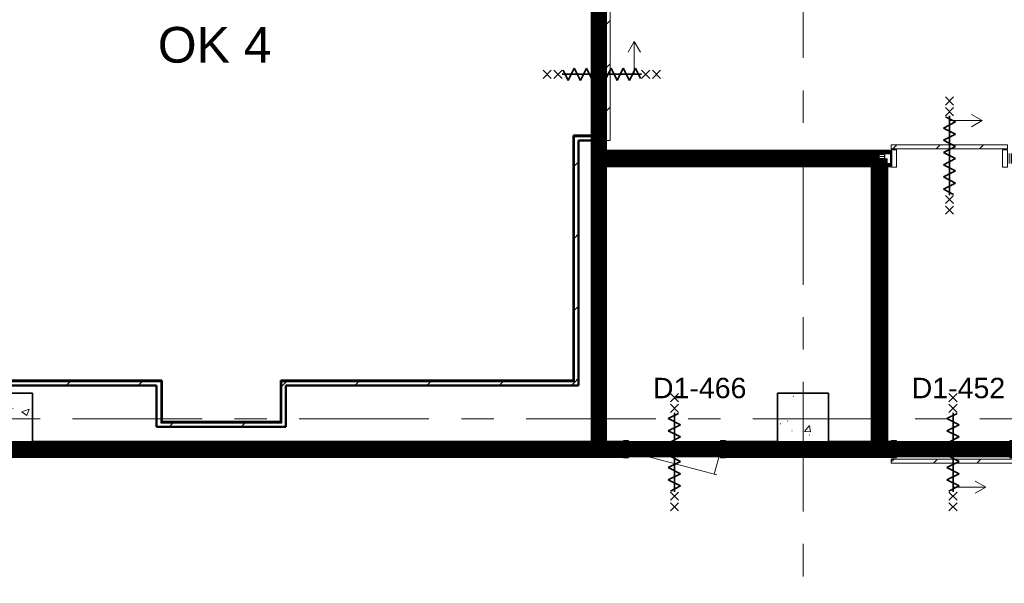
# Model space of a CAD drawing. Extents: x -2538 to 83400, y -8040 to 61900.
# Tile 8 of 105: x 15725 to 25372, y 6187 to 11710. Entities that reach past the tile are written whole.
import ezdxf

# ---------------------------------------------------------------- set-up
doc = ezdxf.new("R2010")
doc.units = 0
doc.header["$LTSCALE"] = 100
doc.linetypes.add('SCHEIDING_BRANDWEREND60', pattern=[3.2, 0.8, -1.6, 0.8])
doc.linetypes.add('stramien', pattern=[22.225, 12.7, -3.175, 3.175, -3.175])
for name, color, linetype, lineweight in [('00---0--FM-RUIMTENR', 7, 'Continuous', 18), ('BA20----_WANDEN', 14, 'Continuous', 50), ('BL$1A---_ALGEMEEN', 7, 'Continuous', 18), ('BL$7A---_STRAMIEN', 7, 'Continuous', 18), ('BL20----_WANDEN', 7, 'Continuous', 25), ('BL28----_CONSTRUCTIES', 4, 'Continuous', 18), ('BL30----_BRANDSYMBOLEN', 14, 'Continuous', 35), ('BL30----_KOZIJNEN', 14, 'Continuous', 25), ('BL40----_BRANDWERENDESCHEIDING_60MIN', 84, 'SCHEIDING_BRANDWEREND60', 158)]:
    doc.layers.add(name, color=color, linetype=linetype, lineweight=lineweight)
doc.layers.add('00---0--FM-TEKST', color=7, linetype='Continuous')
doc.styles.add('Arial', font='arial.ttf', dxfattribs={"height": 200})
doc.styles.add('OL-MAATVOEREN', font='iso')
pattern_1 = [(45, (1253.4, 5927.3), (-353.553, 353.553), [])]
pattern_2 = [(90, (26575, 7425), (-500, -2e-12), []), (90, (26625, 7425), (-500, -2e-12), []), (90, (26675, 7425), (-500, -2e-12), []), (90, (26725, 7425), (-500, -2e-12), [])]
pattern_3 = [(180, (21450, 10472.5), (7e-13, -500), []), (180, (21450, 10522.5), (7e-13, -500), []), (180, (21450, 10572.5), (7e-13, -500), []), (180, (21450, 10622.5), (7e-13, -500), [])]
pattern_4 = [(180, (24225, 9200), (-1e-12, -500), []), (180, (24225, 9250), (-1e-12, -500), []), (180, (24225, 9300), (-1e-12, -500), []), (180, (24225, 9350), (-1e-12, -500), [])]
pattern_5 = [(90, (25550, 10275), (-500, -2e-12), []), (90, (25600, 10275), (-500, -2e-12), []), (90, (25650, 10275), (-500, -2e-12), []), (90, (25700, 10275), (-500, -2e-12), [])]
pattern_6 = [(90, (22962.5, 10275), (-500, -2e-12), []), (90, (23012.5, 10275), (-500, -2e-12), []), (90, (23062.5, 10275), (-500, -2e-12), []), (90, (23112.5, 10275), (-500, -2e-12), [])]

# ---------------------------------------------------------------- blocks, each defined once
blk = doc.blocks.new('28_CL_beton - kolom - Betonkolom 500x500-V31-1')
at = {"layer": 'BL28----_CONSTRUCTIES'}
h = blk.add_hatch(dxfattribs=at)
h.set_pattern_fill('FP_33', color=256, style=0, pattern_type=2)
h.set_pattern_definition([(50, (-22146.6, -1872.7), (728.737, -63.756), [76.2, -838.2]), (355, (-22146.6, -1872.7), (-140.972, 764.228), [60.96, -670.56]), (100.451, (-22085.9, -1878), (587.77, 700.467), [64.76, -712.36]), (46.184, (-22146.6, -1669.5), (1084.316, -168.17), [114.3, -1257.3]), (96.636, (-22056.2, -1683.5), (949.61, 989.71), [97.14, -1068.54]), (351.184, (-22146.6, -1669.5), (949.62, 989.7), [91.44, -1005.84]), (21, (-22045, -1720.3), (606.458, -409.06), [76.2, -838.2]), (326, (-22045, -1720.3), (247.208, 736.753), [60.96, -670.56]), (71.451, (-21994.5, -1754.4), (853.668, 327.685), [64.76, -712.36]), (37.5, (-22146.6, -1872.68), (12.3547, 338.22), [3.353, -659.079, 3.353, -677.367, -673.1]), (37.5, (-22146.6, -1872.68), (12.3547, 338.22), [-1343.152, 3.353, -669.747]), (7.5, (-22146.6, -1872.68), (267.279, 400.722), [3.353, -384.759, 3.353, -643.839, -256.54]), (7.5, (-22146.6, -1872.68), (267.279, 400.722), [-1035.304, 3.353, -253.187]), (327.5, (-22373.18, -1872.68), (542.3633, -22.9153), [3.353, -250.647, 3.353, -789.127, -1051.56]), (327.5, (-22373.18, -1872.68), (542.3633, -22.9153), [-1046.48, 3.353, -1048.207]), (317.5, (-22474.78, -1872.7), (592.517, 101.707), [3.353, -326.847, 3.353, -522.935, -746.76]), (317.5, (-22474.78, -1872.7), (592.517, 101.707), [-856.488, 3.353, -743.407])])
h.paths.add_polyline_path([(250, -250), (250, 250), (-250, 250), (-250, -250)], flags=0)
at = {"layer": 'BL28----_CONSTRUCTIES', "lineweight": 35}
for p, q in [((250, 250), (-250, 250)), ((-250, 250), (-250, -250)), ((250, -250), (250, 250)), ((-250, -250), (250, -250))]:
    blk.add_line(p, q, dxfattribs=at)
blk = doc.blocks.new('28_CL_beton - kolom - Betonkolom 500x500-V37-1')
at = {"layer": 'BL28----_CONSTRUCTIES'}
h = blk.add_hatch(dxfattribs=at)
h.set_pattern_fill('FP_39', color=256, style=0, pattern_type=2)
h.set_pattern_definition([(50, (-14346.6, -1872.7), (728.737, -63.756), [76.2, -838.2]), (355, (-14346.6, -1872.7), (-140.97, 764.228), [60.96, -670.56]), (100.451, (-14285.9, -1878), (587.77, 700.467), [64.76, -712.36]), (46.184, (-14346.6, -1669.5), (1084.316, -168.17), [114.3, -1257.3]), (96.636, (-14256.2, -1683.5), (949.61, 989.71), [97.14, -1068.54]), (351.184, (-14346.6, -1669.5), (949.62, 989.7), [91.44, -1005.84]), (21, (-14245, -1720.3), (606.458, -409.06), [76.2, -838.2]), (326, (-14245, -1720.3), (247.21, 736.753), [60.96, -670.56]), (71.451, (-14194.5, -1754.4), (853.668, 327.685), [64.76, -712.36]), (37.5, (-14346.6, -1872.68), (12.3547, 338.22), [3.353, -659.079, 3.353, -677.367, -673.1]), (37.5, (-14346.6, -1872.68), (12.3547, 338.22), [-1343.152, 3.353, -669.747]), (7.5, (-14346.6, -1872.68), (267.279, 400.722), [3.353, -384.759, 3.353, -643.839, -256.54]), (7.5, (-14346.6, -1872.68), (267.279, 400.722), [-1035.304, 3.353, -253.187]), (327.5, (-14573.18, -1872.68), (542.3633, -22.9153), [3.353, -250.647, 3.353, -789.127, -1051.56]), (327.5, (-14573.18, -1872.68), (542.3633, -22.9153), [-1046.48, 3.353, -1048.207]), (317.5, (-14674.78, -1872.7), (592.517, 101.707), [3.353, -326.847, 3.353, -522.935, -746.76]), (317.5, (-14674.78, -1872.7), (592.517, 101.707), [-856.488, 3.353, -743.407])])
h.paths.add_polyline_path([(-250, -250), (250, -250), (250, 250), (-250, 250)], flags=0)
at = {"layer": 'BL28----_CONSTRUCTIES', "lineweight": 35}
for p, q in [((250, 250), (-250, 250)), ((-250, 250), (-250, -250)), ((250, -250), (250, 250)), ((-250, -250), (250, -250))]:
    blk.add_line(p, q, dxfattribs=at)
blk = doc.blocks.new('32_DR_AMC_s_enkele schuifdeur_dt1 - 1300x2160_wbdbo60-V269-1')
at = {"layer": 'BL30----_KOZIJNEN', "lineweight": 18}
h = blk.add_hatch(dxfattribs=at)
h.set_pattern_fill('FP_1263', color=256, style=0, pattern_type=2)
h.set_pattern_definition([(315, (-4922.7, 20146.6), (500, 500), []), (315, (-4922.7, 19976.6), (500, 500), []), (315, (-4922.7, 19966.6), (500, 500), []), (315, (-4922.7, 19956.6), (500, 500), []), (315, (-4922.7, 19946.6), (500, 500), []), (315, (-4922.7, 19936.6), (500, 500), []), (315, (-4922.7, 19926.6), (500, 500), []), (315, (-4922.7, 19916.6), (500, 500), [])])
h.paths.add_polyline_path([(925, -60), (975, -60), (975, 60), (925, 60)], flags=0)
h = blk.add_hatch(dxfattribs=at)
h.set_pattern_fill('FP_1264', color=256, style=0, pattern_type=2)
h.set_pattern_definition([(315, (-4922.68, 20146.6), (212.132, 212.132), [])])
h.paths.add_polyline_path([(-325, -110), (975, -110), (975, -70), (-325, -70)], flags=0)
at = {"layer": 'BL$1A---_ALGEMEEN'}
for p, q in [((325, 109.9), (325, -346)), ((645, -346), (541.1, -286)), ((325, -346), (645, -346)), ((645, -346), (541.1, -406))]:
    blk.add_line(p, q, dxfattribs=at)
at = {"layer": 'BL30----_BRANDSYMBOLEN'}
for p, q in [((285, 466.4), (365, 546.4)), ((365, 466.4), (285, 546.4)), ((285, 361.4), (365, 441.4)), ((365, 361.4), (285, 441.4)), ((365, 351.4), (265, 301.4)), ((265, 301.4), (385, 241.4)), ((325, -416.3), (325, 358.7)), ((325, -416.3), (325, 358.7)), ((385, 241.4), (265, 181.4)), ((265, 181.4), (385, 121.4)), ((385, 121.4), (265, 61.4)), ((265, 61.4), (385, 1.4)), ((385, 1.4), (265, -58.6)), ((265, -58.6), (385, -118.6)), ((385, -118.6), (265, -178.6)), ((265, -178.6), (385, -238.6)), ((385, -238.6), (265, -298.6)), ((265, -298.6), (385, -358.6)), ((385, -358.6), (285, -408.6)), ((365, -498.7), (285, -418.6)), ((285, -498.7), (365, -418.6)), ((285, -603.6), (365, -523.6)), ((365, -603.6), (285, -523.6))]:
    blk.add_line(p, q, dxfattribs=at)
at = {"layer": 'BL30----_KOZIJNEN', "lineweight": 18}
for p, q in [((-325, -60), (-325, 60)), ((-325, 60), (-275, 60)), ((-275, 60), (-275, -60)), ((925, -60), (925, 60)), ((925, 60), (975, 60)), ((975, 60), (975, -60)), ((-275, -60), (-325, -60)), ((-325, -70), (975, -70)), ((-325, -110), (-325, -70)), ((975, -60), (925, -60)), ((975, -70), (975, -110)), ((975, -110), (-325, -110))]:
    blk.add_line(p, q, dxfattribs=at)
blk = doc.blocks.new('32_DR_AMC_s_enkele deur_R_dt1 - 1000x2160_wbdbo60-2935455-1')
at = {"layer": 'BL30----_KOZIJNEN', "lineweight": 18}
h = blk.add_hatch(dxfattribs=at)
h.set_pattern_fill('FP_1266', color=256, style=0, pattern_type=2)
h.set_pattern_definition([(45, (-20886.6, -1572.68), (-212.132, 212.132), [])])
h.paths.add_polyline_path([(450, -20), (450, 20), (-450, 20), (-450, -20), (339.9, -20)], flags=0)
at = {"layer": 'BL30----_BRANDSYMBOLEN'}
for p, q in [((-40, 466.4), (40, 546.4)), ((40, 466.4), (-40, 546.4)), ((-40, 361.4), (40, 441.4)), ((40, 361.4), (-40, 441.4)), ((40, 351.4), (-60, 301.4)), ((-60, 301.4), (60, 241.4)), ((0, -416.3), (0, 358.7)), ((0, -416.3), (0, 358.7)), ((60, 241.4), (-60, 181.4)), ((-60, 181.4), (60, 121.4)), ((60, 121.4), (-60, 61.4)), ((-60, 61.4), (60, 1.4)), ((60, 1.4), (-60, -58.6)), ((-60, -58.6), (60, -118.6)), ((60, -118.6), (-60, -178.6)), ((-60, -178.6), (60, -238.6)), ((60, -238.6), (-60, -298.6)), ((-60, -298.6), (60, -358.6)), ((60, -358.6), (-40, -408.6)), ((40, -498.7), (-40, -418.6)), ((-40, -498.7), (40, -418.6)), ((-40, -603.6), (40, -523.6)), ((40, -603.6), (-40, -523.6))]:
    blk.add_line(p, q, dxfattribs=at)
at = {"layer": 'BL30----_KOZIJNEN', "lineweight": 18}
for p, q in [((-500, 85), (-450, 85)), ((-500, -85), (-500, 85)), ((-450, 85), (-450, -85)), ((-450, -20), (-450, 20)), ((-450, 20), (450, 20)), ((450, 85), (500, 85)), ((450, -85), (450, 85)), ((450, 20), (450, -20)), ((500, 85), (500, -85)), ((-450, -85), (-500, -85)), ((-450, -20), (413.9, -251.5)), ((450, -20), (-450, -20)), ((450, -20), (389.7, -245)), ((500, -85), (450, -85))]:
    blk.add_line(p, q, dxfattribs=at)
blk = doc.blocks.new('32_DR_AMC_s_enkele schuifdeur_dt1 - 1210x2160_wbdbo60-2935456-1')
at = {"layer": 'BL30----_KOZIJNEN', "lineweight": 18}
h = blk.add_hatch(dxfattribs=at)
h.set_pattern_fill('FP_1269', color=256, style=0, pattern_type=2)
h.set_pattern_definition([(45, (-23291.6, -1572.68), (-212.132, 212.132), [])])
h.paths.add_polyline_path([(930, -135), (930, -95), (-280, -95), (-280, -135)], flags=0)
at = {"layer": 'BL$1A---_ALGEMEEN'}
for p, q in [((325, 84.9), (325, -371)), ((325, -371), (645, -371)), ((645, -371), (541.1, -311)), ((645, -371), (541.1, -431))]:
    blk.add_line(p, q, dxfattribs=at)
at = {"layer": 'BL30----_BRANDSYMBOLEN'}
for p, q in [((285, 466.4), (365, 546.4)), ((365, 466.4), (285, 546.4)), ((285, 361.4), (365, 441.4)), ((365, 361.4), (285, 441.4)), ((285, 361.4), (365, 441.4)), ((365, 361.4), (285, 441.4)), ((365, 351.4), (265, 301.4)), ((265, 301.4), (385, 241.4)), ((325, -416.3), (325, 358.7)), ((325, -416.3), (325, 358.7)), ((325, -416.3), (325, 358.7)), ((385, 241.4), (265, 181.4)), ((265, 181.4), (385, 121.4)), ((385, 121.4), (265, 61.4)), ((265, 61.4), (385, 1.4)), ((385, 1.4), (265, -58.6)), ((265, -58.6), (385, -118.6)), ((385, -118.6), (265, -178.6)), ((265, -178.6), (385, -238.6)), ((385, -238.6), (265, -298.6)), ((265, -298.6), (385, -358.6)), ((385, -358.6), (285, -408.6)), ((365, -498.7), (285, -418.6)), ((285, -498.7), (365, -418.6)), ((365, -498.7), (285, -418.6)), ((285, -498.7), (365, -418.6)), ((285, -603.6), (365, -523.6)), ((365, -603.6), (285, -523.6))]:
    blk.add_line(p, q, dxfattribs=at)
at = {"layer": 'BL30----_KOZIJNEN', "lineweight": 18}
for p, q in [((-280, -85), (-280, 85)), ((-280, 85), (-230, 85)), ((-230, 85), (-230, -85)), ((880, -85), (880, 85)), ((880, 85), (930, 85)), ((930, 85), (930, -85)), ((-230, -85), (-280, -85)), ((-280, -95), (930, -95)), ((-280, -135), (-280, -95)), ((930, -85), (880, -85)), ((930, -95), (930, -135)), ((930, -135), (-280, -135))]:
    blk.add_line(p, q, dxfattribs=at)
blk = doc.blocks.new('32_DR_AMC_s_enkele schuifdeur_dt1 - 1140x2160-2919466-1')
at = {"layer": 'BL30----_KOZIJNEN', "lineweight": 18}
h = blk.add_hatch(dxfattribs=at)
h.set_pattern_fill('FP_1270', color=256, style=0, pattern_type=2)
h.set_pattern_definition([(45, (-23256.6, -4422.68), (-212.132, 212.132), [])])
h.paths.add_polyline_path([(-245, 95), (895, 95), (895, 135), (-245, 135)], flags=0)
at = {"layer": 'BL$1A---_ALGEMEEN'}
for p, q in [((645, 371), (541.1, 431)), ((325, -84.9), (325, 371)), ((325, 371), (645, 371)), ((645, 371), (541.1, 311))]:
    blk.add_line(p, q, dxfattribs=at)
at = {"layer": 'BL30----_BRANDSYMBOLEN'}
for p, q in [((285, 603.6), (365, 523.6)), ((365, 603.6), (285, 523.6)), ((365, 498.7), (285, 418.6)), ((285, 498.7), (365, 418.6)), ((365, 498.7), (285, 418.6)), ((285, 498.7), (365, 418.6)), ((385, 358.6), (285, 408.6)), ((325, 416.3), (325, -358.7)), ((325, 416.3), (325, -358.7)), ((325, 416.3), (325, -358.7)), ((265, 298.6), (385, 358.6)), ((385, 238.6), (265, 298.6)), ((265, 178.6), (385, 238.6)), ((385, 118.6), (265, 178.6)), ((265, 58.6), (385, 118.6)), ((385, -1.4), (265, 58.6)), ((265, -61.4), (385, -1.4)), ((385, -121.4), (265, -61.4)), ((265, -181.4), (385, -121.4)), ((385, -241.4), (265, -181.4)), ((265, -301.4), (385, -241.4)), ((365, -351.4), (265, -301.4)), ((285, -361.4), (365, -441.4)), ((365, -361.4), (285, -441.4)), ((285, -361.4), (365, -441.4)), ((365, -361.4), (285, -441.4)), ((285, -466.4), (365, -546.4)), ((365, -466.4), (285, -546.4))]:
    blk.add_line(p, q, dxfattribs=at)
at = {"layer": 'BL30----_KOZIJNEN', "lineweight": 18}
for p, q in [((895, 135), (-245, 135)), ((-245, 135), (-245, 95)), ((895, 95), (895, 135)), ((-245, 95), (895, 95)), ((-195, 85), (-245, 85)), ((-245, 85), (-245, -85)), ((-195, -85), (-195, 85)), ((895, 85), (845, 85)), ((845, 85), (845, -85)), ((895, -85), (895, 85)), ((-245, -85), (-195, -85)), ((845, -85), (895, -85))]:
    blk.add_line(p, q, dxfattribs=at)

msp = doc.modelspace()

# ---------------------------------------------------------------- hatches: boundary and pattern name
at = {"layer": 'BA20----_WANDEN', "lineweight": 18}
h = msp.add_hatch(dxfattribs=at)
h.set_pattern_fill('FP_1103', color=256, angle=90, style=0, pattern_type=2)
h.set_pattern_definition(pattern_3)
h.paths.add_polyline_path([(21362.5, 7575), (21362.5, 10525), (21350, 10525), (21350, 7575)], flags=0)
h.paths.add_polyline_path([(21362.5, 11825), (21362.5, 12970), (21350, 12970), (21350, 11825)], flags=0)
h = msp.add_hatch(dxfattribs=at)
h.set_pattern_fill('FP_1103', color=256, angle=90, style=0, pattern_type=2)
h.set_pattern_definition(pattern_3)
h.paths.add_polyline_path([(21375, 7562.5), (21375, 10525), (21362.5, 10525), (21362.5, 7562.5)], flags=0)
h.paths.add_polyline_path([(21375, 11825), (21375, 12970), (21362.5, 12970), (21362.5, 11825)], flags=0)
h = msp.add_hatch(dxfattribs=at)
h.set_pattern_fill('FP_1104', color=256, angle=90, style=0, pattern_type=2)
h.set_pattern_definition([(180, (21450, 10272.5), (-2e-12, -337.5), []), (180, (21450, 10291.25), (-2e-12, -337.5), []), (180, (21450, 10310), (-2e-12, -337.5), []), (180, (21450, 10328.75), (-2e-12, -337.5), []), (180, (21450, 10347.5), (-2e-12, -337.5), []), (180, (21450, 10366.25), (-2e-12, -337.5), []), (180, (21450, 10385), (-2e-12, -337.5), [])])
h.paths.add_polyline_path([(21425, 7550), (21425, 10525), (21375, 10525), (21375, 7550)], flags=0)
h.paths.add_polyline_path([(21375, 11825), (21425, 11825), (21425, 12970), (21375, 12970)], flags=0)
h = msp.add_hatch(dxfattribs=at)
h.set_pattern_fill('FP_1103', color=256, angle=90, style=0, pattern_type=2)
h.set_pattern_definition(pattern_3)
h.paths.add_polyline_path([(21425, 7562.5), (21437.5, 7562.5), (21436.8, 10300), (21425, 10300), (21425, 7575)], flags=0)
h.paths.add_polyline_path([(21425, 10400), (21437.5, 10400), (21436.8, 10525), (21425, 10525)], flags=0)
h.paths.add_polyline_path([(21437.5, 11825), (21437.5, 12970), (21425, 12970), (21425, 11825)], flags=0)
h = msp.add_hatch(dxfattribs=at)
h.set_pattern_fill('FP_1103', color=256, angle=90, style=0, pattern_type=2)
h.set_pattern_definition(pattern_3)
h.paths.add_polyline_path([(21437.5, 7575), (21450, 7575), (21450, 10287.5), (21437.5, 10287.5), (21437.5, 8664.5)], flags=0)
h.paths.add_polyline_path([(21450, 10412.5), (21450, 10525), (21437.5, 10525), (21437.5, 10412.5)], flags=0)
h.paths.add_polyline_path([(21450, 11825), (21450, 12970), (21437.5, 12970), (21437.5, 11825)], flags=0)
h = msp.add_hatch(dxfattribs=at)
h.set_pattern_fill('FP_44', color=256, style=0, pattern_type=2)
h.set_pattern_definition(pattern_1)
h.paths.add_polyline_path([(21150, 8165), (21160, 8165), (21160, 10565), (21150, 10565), (21150, 8175)], flags=0)
h = msp.add_hatch(dxfattribs=at)
h.set_pattern_fill('FP_44', color=256, style=0, pattern_type=2)
h.set_pattern_definition(pattern_1)
h.paths.add_polyline_path([(21200, 8125), (21200, 10525), (21160, 10525), (21160, 8125)], flags=0)
h = msp.add_hatch(dxfattribs=at)
h.set_pattern_fill('FP_1311', color=256, angle=90, style=0, pattern_type=2)
h.set_pattern_definition(pattern_6)
h.paths.add_polyline_path([(24212.5, 10412.5), (24212.5, 10425), (21450, 10425), (21450, 10412.5), (24200, 10412.5)], flags=0)
h = msp.add_hatch(dxfattribs=at)
h.set_pattern_fill('FP_1107', color=256, angle=90, style=0, pattern_type=2)
h.set_pattern_definition(pattern_4)
h.paths.add_polyline_path([(24212.5, 7575), (24225, 7575), (24225, 10287.5), (24212.5, 10287.5), (24212.5, 8664.5)], flags=0)
h.paths.add_polyline_path([(24225, 10412.5), (24225, 10425), (24212.5, 10425), (24212.5, 10412.5)], flags=0)
h = msp.add_hatch(dxfattribs=at)
h.set_pattern_fill('FP_1309', color=256, angle=90, style=0, pattern_type=2)
h.set_pattern_definition(pattern_5)
h.paths.add_polyline_path([(25405, 10412.5), (26475, 10412.5), (26475, 10425), (25405, 10425)], flags=0)
h.paths.add_polyline_path([(24265, 10412.5), (24265, 10425), (24225, 10425), (24225, 10412.5), (24246.9, 10412.5)], flags=0)
h = msp.add_hatch(dxfattribs=at)
h.set_pattern_fill('FP_1312', color=256, angle=90, style=0, pattern_type=2)
h.set_pattern_definition([(90, (22762.5, 10275), (-337.5, -1e-12), []), (90, (22781.25, 10275), (-337.5, -1e-12), []), (90, (22800, 10275), (-337.5, -1e-12), []), (90, (22818.75, 10275), (-337.5, -1e-12), []), (90, (22837.5, 10275), (-337.5, -1e-12), []), (90, (22856.25, 10275), (-337.5, -1e-12), []), (90, (22875, 10275), (-337.5, -1e-12), [])])
h.paths.add_polyline_path([(23544.3, 10300), (24100, 10300), (24100, 10400), (21425, 10400), (21425, 10300), (22139.3, 10300)], flags=0)
h = msp.add_hatch(dxfattribs=at)
h.set_pattern_fill('FP_1311', color=256, angle=90, style=0, pattern_type=2)
h.set_pattern_definition(pattern_6)
h.paths.add_polyline_path([(24100, 10400), (24200, 10400), (24200, 10412.5), (21437.5, 10412.5), (21437.5, 10400), (24075, 10400)], flags=0)
h = msp.add_hatch(dxfattribs=at)
h.set_pattern_fill('FP_1108', color=256, angle=90, style=0, pattern_type=2)
h.set_pattern_definition([(180, (24225, 9000), (-7e-13, -337.5), []), (180, (24225, 9018.75), (-7e-13, -337.5), []), (180, (24225, 9037.5), (-7e-13, -337.5), []), (180, (24225, 9056.25), (-7e-13, -337.5), []), (180, (24225, 9075), (-7e-13, -337.5), []), (180, (24225, 9093.75), (-7e-13, -337.5), []), (180, (24225, 9112.5), (-7e-13, -337.5), [])])
h.paths.add_polyline_path([(24200, 7550), (24200, 10400), (24100, 10400), (24100, 7550)], flags=0)
h = msp.add_hatch(dxfattribs=at)
h.set_pattern_fill('FP_1107', color=256, angle=90, style=0, pattern_type=2)
h.set_pattern_definition(pattern_4)
h.paths.add_polyline_path([(24200, 7562.5), (24212.5, 7562.5), (24212.5, 10300), (24200, 10300), (24200, 7575)], flags=0)
h.paths.add_polyline_path([(24200, 10400), (24212.5, 10400), (24212.5, 10412.5), (24200, 10412.5)], flags=0)
h = msp.add_hatch(dxfattribs=at)
h.set_pattern_fill('FP_1310', color=256, angle=90, style=0, pattern_type=2)
h.set_pattern_definition([(90, (25350, 10275), (-337.5, -1e-12), []), (90, (25368.75, 10275), (-337.5, -1e-12), []), (90, (25387.5, 10275), (-337.5, -1e-12), []), (90, (25406.25, 10275), (-337.5, -1e-12), []), (90, (25425, 10275), (-337.5, -1e-12), []), (90, (25443.75, 10275), (-337.5, -1e-12), []), (90, (25462.5, 10275), (-337.5, -1e-12), [])])
h.paths.add_polyline_path([(25405, 10300), (26500, 10300), (26500, 10400), (25405, 10400)], flags=0)
h.paths.add_polyline_path([(24246.9, 10300), (24265, 10300), (24265, 10400), (24200, 10400), (24200, 10300), (24225, 10300)], flags=0)
h = msp.add_hatch(dxfattribs=at)
h.set_pattern_fill('FP_1309', color=256, angle=90, style=0, pattern_type=2)
h.set_pattern_definition(pattern_5)
h.paths.add_polyline_path([(24265, 10400), (24265, 10412.5), (24212.5, 10412.5), (24212.5, 10400), (24246.9, 10400)], flags=0)
h.paths.add_polyline_path([(26487.5, 10400), (26487.5, 10412.5), (25405, 10412.5), (25405, 10400), (26475, 10400)], flags=0)
h = msp.add_hatch(dxfattribs=at)
h.set_pattern_fill('FP_1311', color=256, angle=90, style=0, pattern_type=2)
h.set_pattern_definition(pattern_6)
h.paths.add_polyline_path([(24087.5, 10287.5), (24087.5, 10300), (21437.5, 10300), (21437.5, 10287.5), (24075, 10287.5)], flags=0)
h = msp.add_hatch(dxfattribs=at)
h.set_pattern_fill('FP_1311', color=256, angle=90, style=0, pattern_type=2)
h.set_pattern_definition(pattern_6)
h.paths.add_polyline_path([(24075, 10275), (24075, 10287.5), (21450, 10287.5), (21450, 10275), (23544.3, 10275)], flags=0)
h = msp.add_hatch(dxfattribs=at)
h.set_pattern_fill('FP_1107', color=256, angle=90, style=0, pattern_type=2)
h.set_pattern_definition(pattern_4)
h.paths.add_polyline_path([(24075, 7575), (24087.5, 7575), (24087.5, 10287.5), (24075, 10287.5), (24075, 8664.5)], flags=0)
h = msp.add_hatch(dxfattribs=at)
h.set_pattern_fill('FP_1107', color=256, angle=90, style=0, pattern_type=2)
h.set_pattern_definition(pattern_4)
h.paths.add_polyline_path([(24087.5, 7562.5), (24100, 7562.5), (24100, 10300), (24087.5, 10300), (24087.5, 7575)], flags=0)
h = msp.add_hatch(dxfattribs=at)
h.set_pattern_fill('FP_1309', color=256, angle=90, style=0, pattern_type=2)
h.set_pattern_definition(pattern_5)
h.paths.add_polyline_path([(24212.5, 10287.5), (24265, 10287.5), (24265, 10300), (24212.5, 10300)], flags=0)
h.paths.add_polyline_path([(26475, 10287.5), (26487.5, 10287.5), (26487.5, 10300), (25405, 10300), (25405, 10287.5), (26354.4, 10287.5)], flags=0)
h = msp.add_hatch(dxfattribs=at)
h.set_pattern_fill('FP_1309', color=256, angle=90, style=0, pattern_type=2)
h.set_pattern_definition(pattern_5)
h.paths.add_polyline_path([(26354.4, 10275), (26475, 10275), (26475, 10287.5), (25405, 10287.5), (25405, 10275)], flags=0)
h.paths.add_polyline_path([(24265, 10275), (24265, 10287.5), (24225, 10287.5), (24225, 10275), (24246.9, 10275)], flags=0)
h = msp.add_hatch(dxfattribs=at)
h.set_pattern_fill('FP_44', color=256, style=0, pattern_type=2)
h.set_pattern_definition(pattern_1)
h.paths.add_polyline_path([(17106.6, 8165), (17106.6, 8175), (14050, 8175), (14050, 8165), (17066.6, 8165)], flags=0)
h = msp.add_hatch(dxfattribs=at)
h.set_pattern_fill('FP_44', color=256, style=0, pattern_type=2)
h.set_pattern_definition(pattern_1)
h.paths.add_polyline_path([(17066.6, 8125), (17066.6, 8165), (14050, 8165), (14050, 8125), (15114, 8125)], flags=0)
h = msp.add_hatch(dxfattribs=at)
h.set_pattern_fill('FP_44', color=256, style=0, pattern_type=2)
h.set_pattern_definition(pattern_1)
h.paths.add_polyline_path([(21150, 8165), (21150, 8175), (18283.4, 8175), (18283.4, 8165), (20734.2, 8165)], flags=0)
h = msp.add_hatch(dxfattribs=at)
h.set_pattern_fill('FP_44', color=256, style=0, pattern_type=2)
h.set_pattern_definition(pattern_1)
h.paths.add_polyline_path([(18293.4, 7760), (18293.4, 8165), (18283.4, 8165), (18283.4, 7760)], flags=0)
h = msp.add_hatch(dxfattribs=at)
h.set_pattern_fill('FP_44', color=256, style=0, pattern_type=2)
h.set_pattern_definition(pattern_1)
h.paths.add_polyline_path([(21150, 8125), (21160, 8125), (21160, 8165), (18293.4, 8165), (18293.4, 8125), (20734.2, 8125)], flags=0)
h = msp.add_hatch(dxfattribs=at)
h.set_pattern_fill('FP_44', color=256, style=0, pattern_type=2)
h.set_pattern_definition(pattern_1)
h.paths.add_polyline_path([(18333.4, 7720), (18333.4, 8125), (18293.4, 8125), (18293.4, 7720)], flags=0)
h = msp.add_hatch(dxfattribs=at)
h.set_pattern_fill('FP_44', color=256, style=0, pattern_type=2)
h.set_pattern_definition(pattern_1)
h.paths.add_polyline_path([(17924.1, 7720), (18293.4, 7720), (18293.4, 7760), (17066.6, 7760), (17066.6, 7720)], flags=0)
h = msp.add_hatch(dxfattribs=at)
h.set_pattern_fill('FP_44', color=256, style=0, pattern_type=2)
h.set_pattern_definition(pattern_1)
h.paths.add_polyline_path([(18283.4, 7760), (18283.4, 7770), (17106.6, 7770), (17106.6, 7760), (17924.1, 7760)], flags=0)
h = msp.add_hatch(dxfattribs=at)
h.set_pattern_fill('FP_1090', color=256, angle=90, style=0, pattern_type=2)
h.set_pattern_definition([(90, (26375, 7425), (-337.5, -1e-12), []), (90, (26393.75, 7425), (-337.5, -1e-12), []), (90, (26412.5, 7425), (-337.5, -1e-12), []), (90, (26431.25, 7425), (-337.5, -1e-12), []), (90, (26450, 7425), (-337.5, -1e-12), []), (90, (26468.75, 7425), (-337.5, -1e-12), []), (90, (26487.5, 7425), (-337.5, -1e-12), [])])
h.paths.add_polyline_path([(40550, 7450), (40575, 7450), (40575, 7550), (28090, 7550), (28090, 7450), (40405, 7450)], flags=0)
h.paths.add_polyline_path([(26354.4, 7450), (27090, 7450), (27090, 7550), (25475, 7550), (25475, 7450)], flags=0)
h.paths.add_polyline_path([(23650, 7450), (24265, 7450), (24265, 7550), (22640, 7550), (22640, 7450), (23544.3, 7450)], flags=0)
h.paths.add_polyline_path([(20734.2, 7450), (21640, 7450), (21640, 7550), (13945, 7550), (13945, 7450), (17924.1, 7450)], flags=0)
h.paths.add_polyline_path([(12205, 7450), (12205, 7550), (12175, 7550), (12175, 7450), (12200, 7450)], flags=0)
h = msp.add_hatch(dxfattribs=at)
h.set_pattern_fill('FP_1089', color=256, angle=90, style=0, pattern_type=2)
h.set_pattern_definition(pattern_2)
h.paths.add_polyline_path([(40550, 7550), (40562.5, 7550), (40562.5, 7562.5), (39250, 7562.5), (39250, 7550), (40405, 7550)], flags=0)
h.paths.add_polyline_path([(38750, 7550), (38750, 7562.5), (31450, 7561.9), (31450, 7550), (37594.9, 7550)], flags=0)
h.paths.add_polyline_path([(30925, 7550), (30925, 7562.5), (29149.8, 7562.5), (29149.8, 7550), (30569.6, 7550)], flags=0)
h.paths.add_polyline_path([(27090, 7550), (27090, 7562.5), (26600, 7562.5), (26600, 7550)], flags=0)
h.paths.add_polyline_path([(28090, 7550), (29049.8, 7550), (29049.8, 7562.5), (28090, 7562.5)], flags=0)
h.paths.add_polyline_path([(24200, 7550), (24265, 7550), (24265, 7562.5), (24200, 7562.5)], flags=0)
h.paths.add_polyline_path([(25475, 7550), (26500, 7550), (26500, 7562.5), (25475, 7562.5)], flags=0)
h.paths.add_polyline_path([(23650, 7550), (24100, 7550), (24100, 7562.5), (23650, 7562.5), (23650, 7558.7)], flags=0)
h.paths.add_polyline_path([(22640, 7550), (23150, 7550), (23150, 7562.5), (22640, 7562.5)], flags=0)
h.paths.add_polyline_path([(21640, 7550), (21640, 7562.5), (21425, 7562.5), (21425, 7550), (21436.8, 7550)], flags=0)
h.paths.add_polyline_path([(20734.2, 7550), (21375, 7550), (21375, 7562.5), (15850, 7562.5), (15850, 7550), (17924.1, 7550)], flags=0)
h.paths.add_polyline_path([(14060.2, 7550), (15350, 7550), (15350, 7562.5), (14025, 7562.5), (14025, 7550)], flags=0)
h.paths.add_polyline_path([(13945, 7550), (13975, 7550), (13975, 7562.5), (13945, 7562.5)], flags=0)
h.paths.add_polyline_path([(12200, 7550), (12205, 7550), (12205, 7562.5), (12187.5, 7562.5), (12187.5, 7550)], flags=0)
h = msp.add_hatch(dxfattribs=at)
h.set_pattern_fill('FP_1089', color=256, angle=90, style=0, pattern_type=2)
h.set_pattern_definition(pattern_2)
h.paths.add_polyline_path([(40550, 7562.5), (40550, 7575), (39250, 7575), (39250, 7562.5), (40405, 7562.5)], flags=0)
h.paths.add_polyline_path([(36189.8, 7562.5), (38750, 7562.5), (38750, 7575), (31450, 7574.4), (31450, 7562.5), (34784.8, 7562.5)], flags=0)
h.paths.add_polyline_path([(30912.5, 7562.5), (30912.5, 7575), (29162.3, 7575), (29162.3, 7562.5), (30569.6, 7562.5)], flags=0)
h.paths.add_polyline_path([(29037.3, 7562.5), (29037.3, 7575), (28090, 7575), (28090, 7562.5)], flags=0)
h.paths.add_polyline_path([(26354.4, 7562.5), (26487.5, 7562.5), (26487.5, 7575), (25475, 7575), (25475, 7562.5)], flags=0)
h.paths.add_polyline_path([(26612.5, 7562.5), (27090, 7562.5), (27090, 7575), (26612.5, 7575)], flags=0)
h.paths.add_polyline_path([(23150, 7562.5), (23150, 7575), (22640, 7575), (22640, 7562.5)], flags=0)
h.paths.add_polyline_path([(24265, 7562.5), (24265, 7575), (24212.5, 7575), (24212.5, 7562.5)], flags=0)
h.paths.add_polyline_path([(24087.5, 7562.5), (24087.5, 7575), (23650, 7575), (23650, 7562.5)], flags=0)
h.paths.add_polyline_path([(21640, 7562.5), (21640, 7575), (21437.5, 7575), (21437.5, 7562.5)], flags=0)
h.paths.add_polyline_path([(21362.5, 7562.5), (21362.5, 7575), (15850, 7575), (15850, 7562.5), (20734.2, 7562.5)], flags=0)
h.paths.add_polyline_path([(12205, 7562.5), (12205, 7575), (12200, 7575), (12200, 7562.5)], flags=0)
h.paths.add_polyline_path([(14060.2, 7562.5), (15350, 7562.5), (15350, 7575), (14037.5, 7575), (14037.5, 7562.5)], flags=0)
h.paths.add_polyline_path([(13962.5, 7562.5), (13962.5, 7575), (13945, 7575), (13945, 7562.5)], flags=0)
h = msp.add_hatch(dxfattribs=at)
h.set_pattern_fill('FP_1089', color=256, angle=90, style=0, pattern_type=2)
h.set_pattern_definition(pattern_2)
h.paths.add_polyline_path([(40550, 7437.5), (40625, 7437.5), (40625, 7450), (31450, 7450), (31450, 7437.5), (40405, 7437.5)], flags=0)
h.paths.add_polyline_path([(31337.5, 7437.5), (31350, 7437.5), (31350, 7450), (28090, 7450), (28090, 7437.5), (30569.6, 7437.5)], flags=0)
h.paths.add_polyline_path([(26354.4, 7437.5), (27090, 7437.5), (27090, 7450), (25475, 7450), (25475, 7437.5)], flags=0)
h.paths.add_polyline_path([(20734.2, 7437.5), (21640, 7437.5), (21640, 7450), (13945, 7450), (13945, 7437.5), (17924.1, 7437.5)], flags=0)
h.paths.add_polyline_path([(22640, 7437.5), (24265, 7437.5), (24265, 7450), (22640, 7450)], flags=0)
h.paths.add_polyline_path([(12205, 7437.5), (12205, 7450), (12187.5, 7450), (12187.5, 7437.5), (12200, 7437.5)], flags=0)
h = msp.add_hatch(dxfattribs=at)
h.set_pattern_fill('FP_1089', color=256, angle=90, style=0, pattern_type=2)
h.set_pattern_definition(pattern_2)
h.paths.add_polyline_path([(40405, 7425), (40637.5, 7425), (40637.5, 7437.5), (31462.5, 7437.5), (31462.5, 7430.1), (31975, 7430.1), (31975, 7425), (37594.9, 7425)], flags=0)
h.paths.add_polyline_path([(30569.6, 7425), (30635, 7425), (30635, 7430.1), (31337.5, 7430.1), (31337.5, 7437.5), (28090, 7437.5), (28090, 7425), (29164.5, 7425)], flags=0)
h.paths.add_polyline_path([(26354.4, 7425), (27090, 7425), (27090, 7437.5), (25475, 7437.5), (25475, 7425)], flags=0)
h.paths.add_polyline_path([(23544.3, 7425), (24265, 7425), (24265, 7437.5), (22640, 7437.5), (22640, 7425)], flags=0)
h.paths.add_polyline_path([(20734.2, 7425), (21640, 7425), (21640, 7437.5), (13945, 7437.5), (13945, 7425), (17924.1, 7425)], flags=0)
h.paths.add_polyline_path([(12205, 7425), (12205, 7437.5), (12200, 7437.5), (12200, 7425)], flags=0)

# ---------------------------------------------------------------- linework, layer by layer
at = {"layer": 'BL$7A---_STRAMIEN', "linetype": 'stramien'}
for p, q in [((23400, -2000), (23400, 60900)), ((-1537.7, 7800), (83400, 7800)), ((-1537.7, 7800), (83400, 7800))]:
    msp.add_line(p, q, dxfattribs=at)
at = {"layer": 'BL20----_WANDEN', "lineweight": 50}
for p, q in [((21350, 10575), (21150, 10575)), ((21150, 10575), (21150, 8175)), ((21200, 10525), (21350, 10525)), ((21200, 8125), (21200, 10525)), ((21350, 10525), (21350, 10575)), ((21350, 10525), (21350, 7575)), ((21450, 10525), (21350, 10525)), ((21450, 10425), (21450, 10525)), ((24265, 10425), (21450, 10425)), ((24265, 10275), (24265, 10425)), ((21450, 7575), (21450, 10275)), ((21450, 10275), (24075, 10275)), ((24075, 10275), (24075, 7575)), ((24225, 7575), (24225, 10275)), ((24225, 10275), (24265, 10275)), ((13950, 8125), (17066.6, 8125)), ((17116.6, 8175), (14050, 8175)), ((17066.6, 8125), (17066.6, 7720)), ((17116.6, 7770), (17116.6, 8175)), ((21150, 8175), (18283.4, 8175)), ((18283.4, 8175), (18283.4, 7770)), ((18333.4, 8125), (21200, 8125)), ((18333.4, 7720), (18333.4, 8125)), ((17066.6, 7720), (18333.4, 7720)), ((18283.4, 7770), (17116.6, 7770)), ((21350, 7575), (15850, 7575)), ((21640, 7575), (21450, 7575)), ((21640, 7425), (21640, 7575)), ((23150, 7575), (22640, 7575)), ((22640, 7575), (22640, 7425)), ((24075, 7575), (23650, 7575)), ((24265, 7575), (24225, 7575)), ((24265, 7425), (24265, 7575)), ((13945, 7425), (21640, 7425)), ((22640, 7425), (24265, 7425))]:
    msp.add_line(p, q, dxfattribs=at)
at = {"layer": 'BL20----_WANDEN'}
for p, q in [((21160, 10565), (21350, 10565)), ((21160, 8165), (21160, 10565)), ((21362.5, 7562.5), (21362.5, 10525)), ((21375, 7550), (21375, 10525)), ((21425, 10400), (21425, 10525)), ((21437.5, 10412.5), (21437.5, 10525)), ((21425, 10400), (24265, 10400)), ((21437.5, 10412.5), (24265, 10412.5)), ((24200, 7550), (24200, 10400)), ((21425, 7550), (21425, 10300)), ((21425, 10300), (24100, 10300)), ((21437.5, 7562.5), (21437.5, 10287.5)), ((21437.5, 10287.5), (24087.5, 10287.5)), ((24087.5, 7562.5), (24087.5, 10287.5)), ((24100, 7550), (24100, 10300)), ((24200, 10300), (24265, 10300)), ((24212.5, 7562.5), (24212.5, 10287.5)), ((24212.5, 10287.5), (24265, 10287.5)), ((14050, 8165), (17106.6, 8165)), ((17106.6, 8165), (17106.6, 7760)), ((18293.4, 8165), (21160, 8165)), ((18293.4, 7760), (18293.4, 8165)), ((17106.6, 7760), (18293.4, 7760)), ((15850, 7562.5), (21362.5, 7562.5)), ((15850, 7550), (21375, 7550)), ((21425, 7550), (21640, 7550)), ((21437.5, 7562.5), (21640, 7562.5)), ((22640, 7562.5), (23150, 7562.5)), ((22640, 7550), (23150, 7550)), ((23650, 7562.5), (24087.5, 7562.5)), ((23650, 7550), (24100, 7550)), ((24200, 7550), (24265, 7550)), ((24212.5, 7562.5), (24265, 7562.5)), ((13945, 7450), (21640, 7450)), ((13945, 7437.5), (21640, 7437.5)), ((22640, 7450), (24265, 7450)), ((22640, 7437.5), (24265, 7437.5))]:
    msp.add_line(p, q, dxfattribs=at)
at = {"layer": 'BL40----_BRANDWERENDESCHEIDING_60MIN', "const_width": 160}
for points in [[(21400, 39300), (21400, 7500)], [(40600, 13430), (40600, 10030), (43800, 10030), (43800, 7470), (42500, 7470), (42500, 8070), (40600, 8070), (40600, 7500), (14000, 7500), (14000, 8070), (12150, 8070), (12150, 7475), (10800, 7475), (10800, 9970), (14000, 9970), (14000, 13370), (10800, 13370), (10800, 17770), (14000, 17770)], [(21400, 10350), (24150, 10350)], [(24150, 10350), (24150, 7500)]]:
    msp.add_lwpolyline(points, dxfattribs=at)

# ---------------------------------------------------------------- block references
at = {"layer": 'BL28----_CONSTRUCTIES'}
for name, p in [('28_CL_beton - kolom - Betonkolom 500x500-V37-1', (15600, 7800)), ('28_CL_beton - kolom - Betonkolom 500x500-V31-1', (23400, 7800))]:
    msp.add_blockref(name, p, dxfattribs=at)
at = {"layer": 'BL30----_KOZIJNEN', "rotation": 89.99999999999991}
msp.add_blockref('32_DR_AMC_s_enkele schuifdeur_dt1 - 1300x2160_wbdbo60-V269-1', (21400, 10850), dxfattribs=at)
at = {"layer": 'BL30----_KOZIJNEN'}
for name, p in [('32_DR_AMC_s_enkele schuifdeur_dt1 - 1140x2160-2919466-1', (24510, 10350)), ('32_DR_AMC_s_enkele deur_R_dt1 - 1000x2160_wbdbo60-2935455-1', (22140, 7500)), ('32_DR_AMC_s_enkele schuifdeur_dt1 - 1210x2160_wbdbo60-2935456-1', (24545, 7500))]:
    msp.add_blockref(name, p, dxfattribs=at)

# ---------------------------------------------------------------- texts
at = {"layer": '00---0--FM-RUIMTENR', "char_height": 200, "width": 1130.379, "attachment_point": 1, "style": 'Arial'}
for s, insert in [('D1-466', (21929.1, 8200.8)), ('D1-452', (24464.7, 8200.8))]:
    msp.add_mtext(s, dxfattribs=dict(at, insert=insert))
at = {"layer": '00---0--FM-TEKST', "insert": (17078.4, 11638.8), "char_height": 350, "attachment_point": 1, "style": 'OL-MAATVOEREN'}
msp.add_mtext_dynamic_manual_height_columns('{\\fArial|b0|i0|c0|p34;OK 4}', width=2734.765, gutter_width=7500, heights=[0], dxfattribs=at)

doc.saveas('drawing.dxf')
